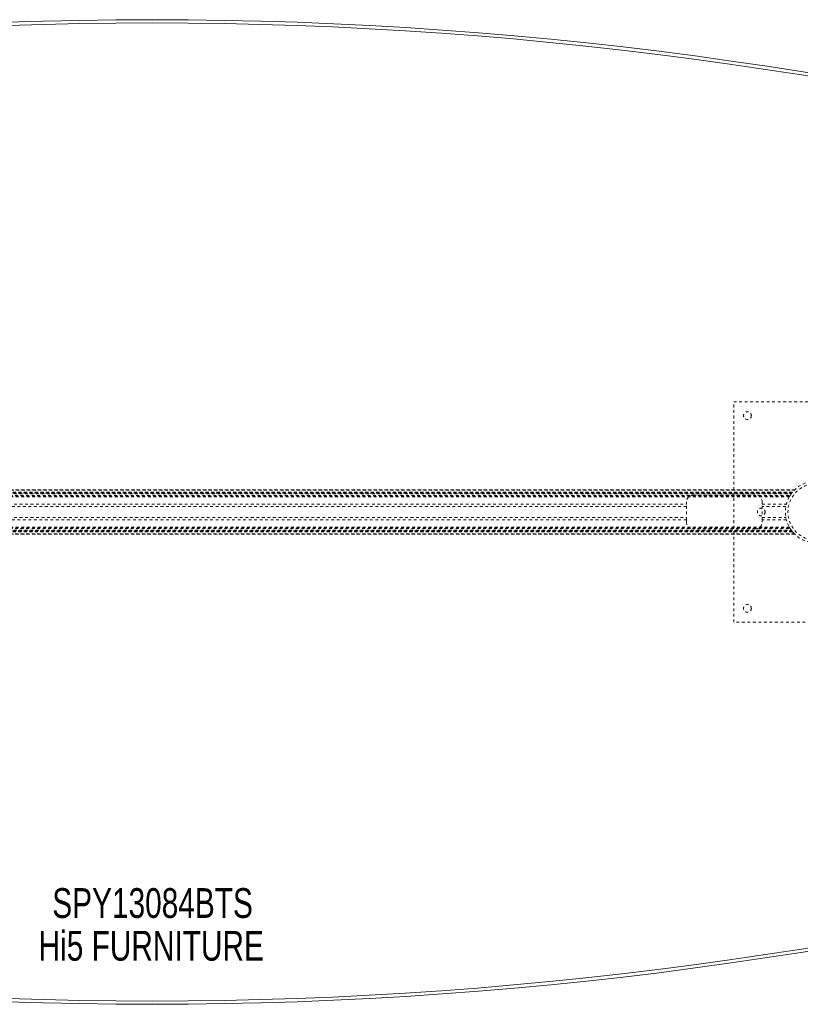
# Model space of a CAD drawing. Header units: inches. Extents: x 25.5 to 109, y 42.4 to 78.2.
# Tile 4 of 6: x 62.4 to 90.8, y 42.4 to 78.2. Entities that reach past the tile are written whole.
import ezdxf

# ---------------------------------------------------------------- set-up
doc = ezdxf.new("R2010")
doc.units = ezdxf.units.IN
doc.header["$MEASUREMENT"] = 0
doc.linetypes.add('SLD-Dashed', pattern=[0.075, 0.05, -0.025])
doc.linetypes.add('SLD-Solid', pattern=[0])
doc.layers.add('HI5-SYMBOLTEXT', color=5, linetype='SLD-Solid')
doc.styles.add('SLDTEXTSTYLE0', font='TXT', dxfattribs={"width": 0.75})

# ---------------------------------------------------------------- blocks, each defined once
blk = doc.blocks.new('SW_NOTE_0')
at = {"layer": 'HI5-SYMBOLTEXT', "color": 0, "char_height": 1.08, "attachment_point": 1, "style": 'SLDTEXTSTYLE0'}
for s, insert in [('SPY13084BTS', (0, 1.392)), ('Hi5 FURNITURE', (-0.498, -0.16))]:
    blk.add_mtext(s, dxfattribs=dict(at, insert=insert))

msp = doc.modelspace()

# ---------------------------------------------------------------- linework, layer by layer
at = {"color": 7, "linetype": 'SLD-Dashed', "lineweight": 0}
for p, q in [((88.379, 56.291), (88.379, 64.291)), ((88.379, 64.291), (94.379, 64.291)), ((43.914, 61.096), (90.593, 61.096)), ((90.592, 61.096), (43.915, 61.096)), ((43.927, 61.084), (90.581, 61.084)), ((43.997, 61.006), (90.51, 61.006)), ((90.51, 61.006), (43.997, 61.006)), ((90.506, 61.001), (44.001, 61.001)), ((44.004, 60.997), (90.503, 60.997)), ((90.503, 60.997), (44.004, 60.997)), ((90.499, 60.992), (44.009, 60.992)), ((44.016, 60.982), (90.491, 60.982)), ((44.017, 60.981), (90.49, 60.981)), ((90.489, 60.979), (44.018, 60.979)), ((90.487, 60.977), (44.02, 60.977)), ((44.042, 60.947), (90.465, 60.947)), ((44.081, 60.889), (90.426, 60.889)), ((44.097, 60.864), (90.41, 60.864)), ((44.107, 60.846), (90.4, 60.846)), ((86.914, 60.906), (89.164, 60.906)), ((90.426, 60.889), (90.429, 60.894)), ((90.475, 60.961), (90.503, 60.997)), ((90.503, 60.997), (90.487, 60.977)), ((90.506, 61.001), (90.51, 61.006)), ((90.593, 61.096), (90.592, 61.095)), ((47.844, 60.572), (86.664, 60.572)), ((86.664, 60.488), (47.844, 60.488)), ((86.664, 60.572), (86.664, 60.656)), ((86.664, 60.009), (86.664, 60.572)), ((89.414, 60.656), (89.414, 60.572)), ((89.414, 60.009), (89.414, 60.572)), ((89.414, 60.572), (90.289, 60.572)), ((90.271, 60.488), (89.414, 60.488)), ((47.844, 60.093), (86.664, 60.093)), ((89.414, 60.093), (90.271, 60.093)), ((44.097, 59.718), (90.41, 59.718)), ((44.107, 59.736), (90.4, 59.736)), ((86.664, 60.009), (47.844, 60.009)), ((86.664, 59.926), (86.664, 60.009)), ((90.289, 60.009), (89.414, 60.009)), ((89.414, 60.009), (89.414, 59.926)), ((43.913, 59.486), (90.594, 59.486)), ((90.593, 59.486), (43.914, 59.486)), ((43.915, 59.486), (90.592, 59.486)), ((90.581, 59.498), (43.927, 59.498)), ((90.51, 59.576), (43.997, 59.576)), ((43.997, 59.576), (90.51, 59.576)), ((44.001, 59.581), (90.506, 59.581)), ((44.002, 59.582), (90.505, 59.582)), ((90.503, 59.585), (44.004, 59.585)), ((44.004, 59.585), (90.503, 59.585)), ((90.494, 59.596), (44.014, 59.596)), ((90.49, 59.601), (44.017, 59.601)), ((44.018, 59.602), (90.489, 59.602)), ((44.02, 59.605), (90.487, 59.605)), ((44.037, 59.627), (90.47, 59.627)), ((44.081, 59.692), (90.426, 59.692)), ((89.164, 59.676), (86.914, 59.676)), ((90.487, 59.605), (90.503, 59.585)), ((90.505, 59.582), (90.51, 59.576)), ((90.51, 59.576), (90.506, 59.581)), ((94.379, 56.291), (88.379, 56.291))]:
    msp.add_line(p, q, dxfattribs=at)
at = {"color": 7, "linetype": 'SLD-Dashed', "lineweight": 0, "flags": 128}
for points in [[(90.27, 60.485), (90.271, 60.487), (90.271, 60.488)], [(90.271, 60.093), (90.269, 60.104), (90.268, 60.113)]]:
    msp.add_lwpolyline(points, dxfattribs=at)
at = {"color": 7, "linetype": 'SLD-Dashed', "lineweight": 0}
for centre, radius in [((88.879, 63.791), 0.141), ((91.379, 60.291), 1.125), ((91.379, 60.291), 1.03), ((89.379, 60.291), 0.141), ((88.879, 56.791), 0.141)]:
    msp.add_circle(centre, radius, dxfattribs=at)
at = {"color": 7, "linetype": 'SLD-Solid', "lineweight": 15}
for centre, radius, start, end in [((67.254, -70.089), 148.255, 73.64374, 106.35626), ((67.254, -70.089), 148.137, 73.67794, 106.32206), ((67.254, -70.089), 148.137, 73.67794, 106.32206), ((67.254, 190.671), 148.255, 253.64374, 286.35626), ((67.254, 190.671), 148.137, 253.67794, 286.32206), ((67.254, 190.671), 148.137, 253.67794, 286.32206)]:
    msp.add_arc(centre, radius, start, end, dxfattribs=at)
at = {"color": 7, "linetype": 'SLD-Dashed', "lineweight": 0}
for centre, radius, start, end in [((86.914, 60.656), 0.25, 90, 180), ((89.164, 60.656), 0.25, 0, 90), ((91.392, 60.283), 1.14, 147.8816, 150.4075), ((91.379, 60.291), 1.125, 142.2649, 149.382), ((91.385, 60.284), 1.134, 134.3118, 135.1768), ((86.914, 59.926), 0.25, 180, 270), ((89.164, 59.926), 0.25, 270, 360), ((91.383, 60.294), 1.13, 209.5815, 212.1294), ((91.354, 60.269), 1.092, 217.6141, 225.7632)]:
    msp.add_arc(centre, radius, start, end, dxfattribs=at)

# ---------------------------------------------------------------- block references
at = {"layer": 'HI5-SYMBOLTEXT', "color": 5}
msp.add_blockref('SW_NOTE_0', (63.63, 45.241), dxfattribs=at)

doc.saveas('drawing.dxf')
